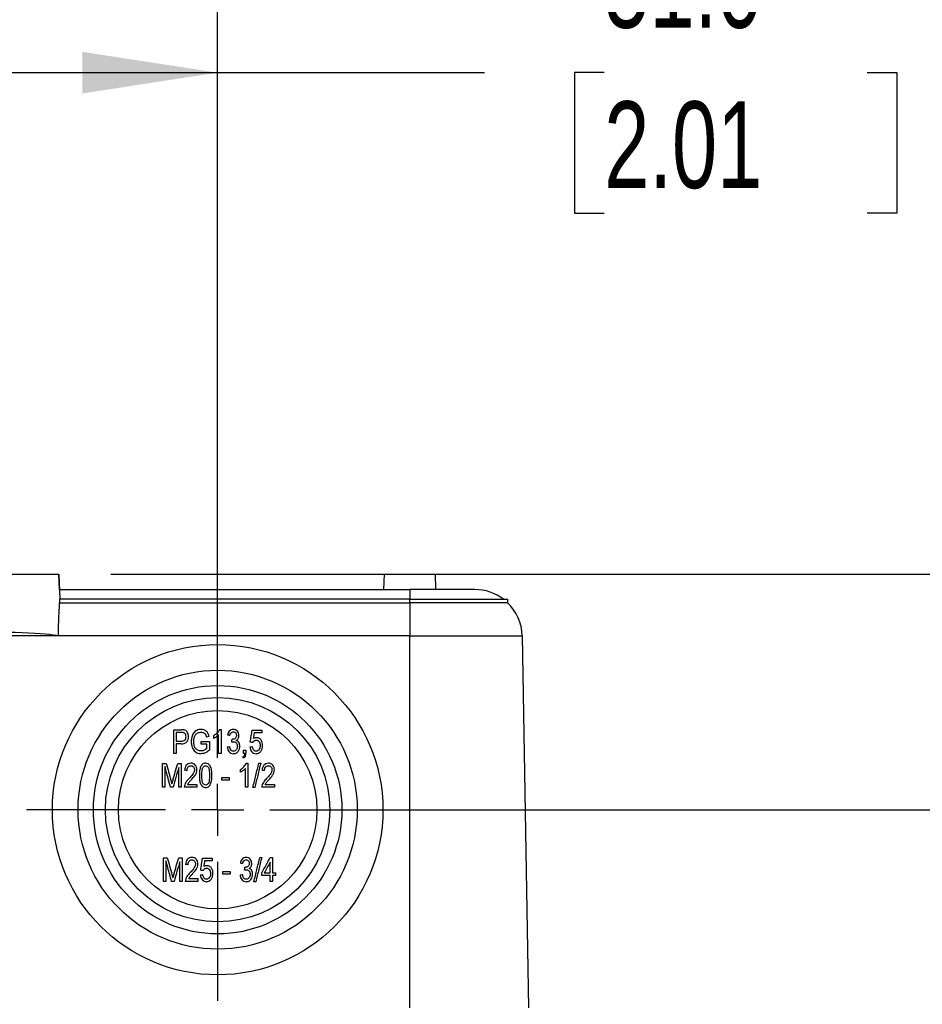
# Model space of a CAD drawing. Header units: millimetres. Extents: x 25 to 1092, y 25 to 838.
# Tile 10 of 46: x 220 to 308, y 651 to 747. Entities that reach past the tile are written whole.
import ezdxf

# ---------------------------------------------------------------- set-up
doc = ezdxf.new("R2010")
doc.units = ezdxf.units.MM
doc.header["$LTSCALE"] = 4
doc.linetypes.add('CENTERX2', pattern=[20.32, 12.7, -2.54, 2.54, -2.54])
doc.layers.add('CENTER', color=40, linetype='CENTERX2')
doc.layers.add('DIMENSIONS', color=140, linetype='Continuous', lineweight=25)
doc.styles.add('SLDTEXTSTYLE0', font='TXT', dxfattribs={"width": 0.7})
doc.dimstyles.new('SLDDIMSTYLE0', dxfattribs={"dimtxt": 8.632031, "dimasz": 13.208, "dimexe": 0, "dimexo": 0.0625, "dimgap": 2.158008, "dimtad": 0, "dimtih": 1, "dimtoh": 1, "dimrnd": 1e-09, "dimzin": 4, "dimdsep": 46, "dimtxsty": 'SLDTEXTSTYLE0', "dimsah": 1, "dimcen": 0.09, "dimadec": 0, "dimazin": 1, "dimtfac": 1, "dimtofl": 0, "dimtmove": 0, "dimatfit": 3, "dimfxl": 0, "dimfrac": 2, "dimtolj": 1, "dimtzin": 12, "dimarcsym": 0})
doc.dimstyles.new('SLDDIMSTYLE2', dxfattribs={"dimtxt": 8.632031, "dimasz": 13.208, "dimexe": 0, "dimexo": 0.0625, "dimgap": 2.158008, "dimtad": 0, "dimtih": 1, "dimtoh": 1, "dimrnd": 1e-09, "dimzin": 4, "dimdsep": 46, "dimtxsty": 'SLDTEXTSTYLE0', "dimsah": 1, "dimcen": 0.09, "dimadec": 0, "dimazin": 1, "dimtfac": 1, "dimtmove": 0, "dimatfit": 0, "dimfxl": 0, "dimfrac": 2, "dimtolj": 1, "dimtzin": 12, "dimarcsym": 0})

# ---------------------------------------------------------------- blocks, each defined once
blk = doc.blocks.new('_D_11')
at = {"layer": 'DIMENSIONS'}
for p, q in [((188.509, 674.813), (188.509, 754.412)), ((239.509, 674.813), (239.509, 754.412)), ((188.509, 741.712), (239.509, 741.712)), ((239.509, 741.712), (265.541, 741.712)), ((277.239, 741.712), (274.34, 741.712)), ((274.34, 741.712), (274.34, 727.993)), ((302.89, 741.712), (305.789, 741.712)), ((305.789, 741.712), (305.789, 727.993)), ((274.34, 727.993), (277.239, 727.993)), ((305.789, 727.993), (302.89, 727.993))]:
    blk.add_line(p, q, dxfattribs=at)
for points in [[(188.509, 741.712), (201.717, 739.68), (201.717, 743.744)], [(239.509, 741.712), (226.301, 743.744), (226.301, 739.68)]]:
    blk.add_solid(points, dxfattribs=at)
at = {"layer": 'DIMENSIONS', "char_height": 8.4667, "attachment_point": 1, "style": 'SLDTEXTSTYLE0'}
for s, insert in [('51.0', (277.239, 754.558)), ('2.01', (277.239, 738.907))]:
    blk.add_mtext(s, dxfattribs=dict(at, insert=insert))
blk = doc.blocks.new('_D_12')
at = {"layer": 'DIMENSIONS'}
for p, q in [((335.012, 692.733), (335.012, 718.133)), ((229.089, 692.733), (347.712, 692.733)), ((244.589, 669.733), (347.712, 669.733)), ((335.012, 630.793), (335.012, 669.733)), ((360.412, 630.793), (335.012, 630.793)), ((375.978, 630.793), (373.079, 630.793)), ((373.079, 630.793), (373.079, 617.074)), ((401.629, 630.793), (404.527, 630.793)), ((404.527, 630.793), (404.527, 617.074)), ((373.079, 617.074), (375.978, 617.074)), ((404.527, 617.074), (401.629, 617.074))]:
    blk.add_line(p, q, dxfattribs=at)
for points in [[(335.012, 692.733), (337.044, 705.941), (332.98, 705.941)], [(335.012, 669.733), (332.98, 656.525), (337.044, 656.525)]]:
    blk.add_solid(points, dxfattribs=at)
at = {"layer": 'DIMENSIONS', "char_height": 8.4667, "attachment_point": 1, "style": 'SLDTEXTSTYLE0'}
for s, insert in [('23.0', (375.978, 643.639)), ('0.91', (375.978, 627.988))]:
    blk.add_mtext(s, dxfattribs=dict(at, insert=insert))
blk = doc.blocks.new('SW_CENTERMARKSYMBOL_8')
at = {"layer": 'CENTER', "color": 0}
for p, q in [((0, 5.08), (0, 18.668)), ((0, 0), (0, 2.54)), ((-5.08, 0), (-18.668, 0)), ((0, 0), (-2.54, 0)), ((0, 0), (0, -2.54)), ((0, 0), (2.54, 0)), ((5.08, 0), (18.668, 0)), ((0, -5.08), (0, -18.668))]:
    blk.add_line(p, q, dxfattribs=at)

msp = doc.modelspace()

# ---------------------------------------------------------------- linework, layer by layer
for p, q in [((204.009, 692.733), (224.009, 692.733)), ((224.009, 692.733), (224.094, 690.283)), ((224.009, 692.733), (224.015, 692.733)), ((224.068, 691.233), (224.015, 692.733)), ((255.759, 692.733), (255.706, 691.233)), ((255.759, 692.733), (260.759, 692.733)), ((260.811, 691.233), (260.759, 692.733)), ((224.061, 691.233), (258.259, 691.233)), ((258.259, 691.233), (258.259, 690.283)), ((264.615, 691.233), (258.259, 691.233)), ((224.077, 690.283), (224.088, 689.952)), ((258.259, 690.283), (224.077, 690.283)), ((224.088, 689.952), (258.259, 689.952)), ((258.259, 689.952), (258.259, 690.283)), ((258.259, 690.283), (267.804, 690.283)), ((258.259, 689.952), (258.259, 686.703)), ((267.804, 689.952), (258.259, 689.952)), ((267.804, 690.283), (267.804, 689.952)), ((223.996, 686.702), (219.348, 686.702)), ((223.996, 686.703), (223.996, 686.702)), ((258.259, 686.703), (223.996, 686.703)), ((258.259, 650.396), (258.259, 686.703)), ((258.259, 686.703), (269.224, 686.703)), ((269.224, 686.703), (269.858, 650.396)), ((235.957, 677.274), (235.459, 677.274)), ((235.459, 676.434), (235.962, 676.434)), ((235.947, 676.164), (235.459, 676.164)), ((238.461, 675.709), (238.461, 676.133)), ((242.033, 675.233), (242.033, 675.563)), ((242.273, 675.563), (242.273, 675.24)), ((234.119, 674.244), (234.495, 674.244)), ((235.61, 674.244), (235.95, 674.244)), ((234.944, 672.608), (235.034, 672.265)), ((234.219, 665.044), (234.595, 665.044)), ((235.71, 665.044), (236.05, 665.044)), ((235.044, 663.408), (235.134, 663.065))]:
    msp.add_line(p, q)
for radius in [16.128, 13.618, 12.127, 10.955, 9.686]:
    msp.add_circle((239.509, 669.733), radius)
for start, end in [(52.55395, 90), (1, 46.22945)]:
    msp.add_arc((264.615, 686.623), 4.61, start, end)
msp.add_ellipse((214.009, 686.587), major_axis=(10.225, 0), ratio=0.052408, start_param=0.216286, end_param=2.925306)
for points, knots in [([(223.996, 686.703), (223.986, 687.009), (223.983, 687.309), (223.989, 687.899), (223.997, 688.191), (224.021, 688.747), (224.036, 689.01), (224.065, 689.506), (224.079, 689.74), (224.088, 689.952)], [0, 0, 0, 0, 0.25, 0.25, 0.5, 0.5, 0.75, 0.75, 1, 1, 1, 1]), ([(235.219, 675.233), (235.219, 675.49), (235.219, 676.005), (235.219, 676.775), (235.219, 677.288), (235.219, 677.544)], [0, 0, 0, 0, 0.333341, 0.666659, 1, 1, 1, 1]), ([(235.219, 677.544), (235.338, 677.544), (235.575, 677.544), (235.812, 677.544), (235.931, 677.544)], [0, 0, 0, 0, 0.5, 1, 1, 1, 1]), ([(235.459, 677.274), (235.459, 677.134), (235.459, 676.854), (235.459, 676.574), (235.459, 676.434)], [0, 0, 0, 0, 0.499998, 1, 1, 1, 1]), ([(236.42, 676.862), (236.418, 676.922), (236.412, 676.981), (236.374, 677.095), (236.342, 677.149), (236.278, 677.212), (236.252, 677.23), (236.197, 677.253), (236.167, 677.26), (236.078, 677.274), (236.017, 677.274), (235.957, 677.274)], [0, 0, 0, 0, 0.25, 0.25, 0.5, 0.5, 0.625, 0.625, 0.75, 0.75, 1, 1, 1, 1]), ([(236.66, 676.875), (236.659, 676.939), (236.654, 677.002), (236.629, 677.127), (236.609, 677.189), (236.55, 677.302), (236.511, 677.356), (236.419, 677.443), (236.362, 677.476), (236.301, 677.5)], [0, 0, 0, 0, 0.25, 0.25, 0.5, 0.5, 0.75, 0.75, 1, 1, 1, 1]), ([(237.891, 677.574), (237.818, 677.574), (237.746, 677.567), (237.604, 677.538), (237.534, 677.515), (237.405, 677.451), (237.344, 677.41), (237.238, 677.312), (237.191, 677.256), (237.07, 677.077), (237.014, 676.942), (236.945, 676.664), (236.931, 676.522), (236.93, 676.378)], [0, 0, 0, 0, 0.125, 0.125, 0.25, 0.25, 0.375, 0.375, 0.5, 0.5, 0.75, 0.75, 1, 1, 1, 1]), ([(237.17, 676.388), (237.171, 676.496), (237.178, 676.603), (237.225, 676.813), (237.263, 676.916), (237.348, 677.055), (237.382, 677.098), (237.459, 677.174), (237.504, 677.207), (237.6, 677.257), (237.652, 677.276), (237.759, 677.299), (237.813, 677.304), (237.868, 677.304)], [0, 0, 0, 0, 0.25, 0.25, 0.5, 0.5, 0.625, 0.625, 0.75, 0.75, 0.875, 0.875, 1, 1, 1, 1]), ([(237.868, 677.304), (237.936, 677.302), (238.003, 677.296), (238.132, 677.254), (238.193, 677.222), (238.297, 677.134), (238.337, 677.078), (238.395, 676.955), (238.414, 676.89), (238.431, 676.824)], [0, 0, 0, 0, 0.25, 0.25, 0.5, 0.5, 0.75, 0.75, 1, 1, 1, 1]), ([(238.671, 676.884), (238.651, 676.977), (238.626, 677.069), (238.547, 677.242), (238.491, 677.322), (238.349, 677.451), (238.265, 677.501), (238.083, 677.562), (237.987, 677.572), (237.891, 677.574)], [0, 0, 0, 0, 0.25, 0.25, 0.5, 0.5, 0.75, 0.75, 1, 1, 1, 1]), ([(239.686, 677.574), (239.63, 677.446), (239.548, 677.332), (239.403, 677.181), (239.351, 677.134), (239.241, 677.048), (239.181, 677.01), (239.121, 676.974)], [0, 0, 0, 0, 0.5, 0.5, 0.75, 0.75, 1, 1, 1, 1]), ([(239.121, 676.704), (239.213, 676.747), (239.298, 676.801), (239.46, 676.921), (239.536, 676.988), (239.602, 677.064)], [0, 0, 0, 0, 0.5, 0.5, 1, 1, 1, 1]), ([(239.842, 677.574), (239.842, 677.315), (239.842, 676.795), (239.842, 676.015), (239.842, 675.493), (239.842, 675.233)], [0, 0, 0, 0, 0.333341, 0.666659, 1, 1, 1, 1]), ([(241.038, 677.574), (240.964, 677.572), (240.891, 677.562), (240.754, 677.503), (240.693, 677.459), (240.593, 677.35), (240.555, 677.285), (240.502, 677.148), (240.485, 677.077), (240.472, 677.004)], [0, 0, 0, 0, 0.25, 0.25, 0.5, 0.5, 0.75, 0.75, 1, 1, 1, 1]), ([(240.712, 676.974), (240.725, 677.063), (240.75, 677.153), (240.835, 677.258), (240.871, 677.287), (240.954, 677.325), (240.999, 677.332), (241.045, 677.334)], [0, 0, 0, 0, 0.5, 0.5, 0.75, 0.75, 1, 1, 1, 1]), ([(241.343, 676.986), (241.341, 676.936), (241.336, 676.886), (241.301, 676.791), (241.272, 676.748), (241.2, 676.679), (241.156, 676.651), (241.061, 676.618), (241.01, 676.611), (240.959, 676.611)], [0, 0, 0, 0, 0.25, 0.25, 0.5, 0.5, 0.75, 0.75, 1, 1, 1, 1]), ([(241.583, 676.973), (241.582, 677.048), (241.573, 677.122), (241.525, 677.265), (241.487, 677.332), (241.387, 677.446), (241.327, 677.494), (241.189, 677.56), (241.114, 677.572), (241.038, 677.574)], [0, 0, 0, 0, 0.25, 0.25, 0.5, 0.5, 0.75, 0.75, 1, 1, 1, 1]), ([(241.045, 677.334), (241.087, 677.332), (241.131, 677.325), (241.207, 677.287), (241.241, 677.259), (241.294, 677.193), (241.314, 677.154), (241.337, 677.072), (241.341, 677.029), (241.343, 676.986)], [0, 0, 0, 0, 0.25, 0.25, 0.5, 0.5, 0.75, 0.75, 1, 1, 1, 1]), ([(241.323, 676.501), (241.363, 676.526), (241.401, 676.554), (241.468, 676.62), (241.496, 676.659), (241.54, 676.741), (241.557, 676.786), (241.577, 676.878), (241.582, 676.925), (241.583, 676.973)], [0, 0, 0, 0, 0.25, 0.25, 0.5, 0.5, 0.75, 0.75, 1, 1, 1, 1]), ([(242.694, 676.33), (242.724, 676.528), (242.784, 676.923), (242.844, 677.317), (242.874, 677.514)], [0, 0, 0, 0, 0.5, 1, 1, 1, 1]), ([(242.874, 677.514), (243.029, 677.514), (243.339, 677.514), (243.649, 677.514), (243.804, 677.514)], [0, 0, 0, 0, 0.5, 1, 1, 1, 1]), ([(243.075, 677.244), (243.061, 677.149), (243.032, 676.959), (243.003, 676.769), (242.988, 676.673)], [0, 0, 0, 0, 0.5, 1, 1, 1, 1]), ([(243.804, 677.244), (243.683, 677.244), (243.44, 677.244), (243.197, 677.244), (243.075, 677.244)], [0, 0, 0, 0, 0.5, 1, 1, 1, 1]), ([(235.459, 676.164), (235.459, 676.008), (235.459, 675.698), (235.459, 675.388), (235.459, 675.233)], [0, 0, 0, 0, 0.5, 1, 1, 1, 1]), ([(235.947, 676.164), (236.043, 676.166), (236.138, 676.171), (236.322, 676.222), (236.413, 676.268), (236.546, 676.409), (236.592, 676.497), (236.648, 676.681), (236.658, 676.778), (236.66, 676.875)], [0, 0, 0, 0, 0.25, 0.25, 0.5, 0.5, 0.75, 0.75, 1, 1, 1, 1]), ([(235.962, 676.434), (236.022, 676.435), (236.082, 676.439), (236.2, 676.467), (236.257, 676.493), (236.346, 676.573), (236.377, 676.627), (236.414, 676.743), (236.418, 676.802), (236.42, 676.862)], [0, 0, 0, 0, 0.25, 0.25, 0.5, 0.5, 0.75, 0.75, 1, 1, 1, 1]), ([(236.93, 676.378), (236.931, 676.235), (236.943, 676.094), (237.016, 675.821), (237.076, 675.686), (237.246, 675.455), (237.357, 675.359), (237.617, 675.232), (237.761, 675.206), (237.907, 675.203)], [0, 0, 0, 0, 0.25, 0.25, 0.5, 0.5, 0.75, 0.75, 1, 1, 1, 1]), ([(237.892, 675.473), (237.837, 675.475), (237.782, 675.478), (237.676, 675.5), (237.623, 675.518), (237.475, 675.592), (237.39, 675.667), (237.264, 675.847), (237.225, 675.952), (237.179, 676.167), (237.172, 676.278), (237.17, 676.388)], [0, 0, 0, 0, 0.125, 0.125, 0.25, 0.25, 0.5, 0.5, 0.75, 0.75, 1, 1, 1, 1]), ([(238.461, 676.133), (238.366, 676.133), (238.176, 676.133), (237.986, 676.133), (237.891, 676.133)], [0, 0, 0, 0, 0.5, 1, 1, 1, 1]), ([(240.893, 676.342), (240.906, 676.346), (240.92, 676.35), (240.934, 676.354), (240.947, 676.358), (240.961, 676.361), (240.975, 676.364), (241.002, 676.37), (241.03, 676.373), (241.058, 676.374)], [0, 0, 0, 0, 0.0000428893, 0.0000428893, 0.0000428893, 0.0000858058, 0.0000858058, 0.0000858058, 0.0001695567, 0.0001695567, 0.0001695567, 0.0001695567]), ([(241.058, 676.374), (241.085, 676.373), (241.113, 676.371), (241.165, 676.359), (241.191, 676.349), (241.264, 676.313), (241.306, 676.276), (241.373, 676.19), (241.397, 676.141), (241.426, 676.035), (241.431, 675.981), (241.433, 675.927)], [0, 0, 0, 0, 0.125, 0.125, 0.25, 0.25, 0.5, 0.5, 0.75, 0.75, 1, 1, 1, 1]), ([(241.673, 675.929), (241.672, 675.99), (241.667, 676.049), (241.642, 676.166), (241.623, 676.223), (241.567, 676.331), (241.53, 676.381), (241.438, 676.457), (241.381, 676.483), (241.323, 676.501)], [0, 0, 0, 0, 0.25, 0.25, 0.5, 0.5, 0.75, 0.75, 1, 1, 1, 1]), ([(242.934, 676.296), (242.95, 676.327), (242.967, 676.358), (243.011, 676.412), (243.037, 676.437), (243.094, 676.479), (243.126, 676.496), (243.193, 676.517), (243.228, 676.522), (243.264, 676.524)], [0, 0, 0, 0, 0.25, 0.25, 0.5, 0.5, 0.75, 0.75, 1, 1, 1, 1]), ([(243.331, 676.764), (243.271, 676.762), (243.211, 676.756), (243.096, 676.726), (243.041, 676.701), (242.988, 676.673)], [0, 0, 0, 0, 0.5, 0.5, 1, 1, 1, 1]), ([(243.654, 676.007), (243.653, 675.943), (243.649, 675.88), (243.624, 675.756), (243.601, 675.695), (243.536, 675.585), (243.492, 675.536), (243.413, 675.482), (243.384, 675.467), (243.322, 675.448), (243.29, 675.444), (243.258, 675.443)], [0, 0, 0, 0, 0.25, 0.25, 0.5, 0.5, 0.75, 0.75, 0.875, 0.875, 1, 1, 1, 1]), ([(243.26, 675.203), (243.308, 675.204), (243.356, 675.208), (243.449, 675.23), (243.495, 675.248), (243.621, 675.319), (243.689, 675.391), (243.795, 675.551), (243.834, 675.641), (243.882, 675.826), (243.892, 675.923), (243.894, 676.02)], [0, 0, 0, 0, 0.125, 0.125, 0.25, 0.25, 0.5, 0.5, 0.75, 0.75, 1, 1, 1, 1]), ([(243.264, 676.524), (243.294, 676.523), (243.324, 676.52), (243.383, 676.506), (243.412, 676.494), (243.49, 676.449), (243.535, 676.405), (243.601, 676.303), (243.623, 676.246), (243.648, 676.127), (243.653, 676.067), (243.654, 676.007)], [0, 0, 0, 0, 0.125, 0.125, 0.25, 0.25, 0.5, 0.5, 0.75, 0.75, 1, 1, 1, 1]), ([(243.894, 676.02), (243.893, 676.106), (243.887, 676.192), (243.846, 676.358), (243.813, 676.441), (243.716, 676.584), (243.653, 676.647), (243.542, 676.716), (243.502, 676.735), (243.418, 676.757), (243.375, 676.762), (243.331, 676.764)], [0, 0, 0, 0, 0.25, 0.25, 0.5, 0.5, 0.75, 0.75, 0.875, 0.875, 1, 1, 1, 1]), ([(238.701, 675.557), (238.646, 675.507), (238.59, 675.458), (238.469, 675.372), (238.404, 675.334), (238.271, 675.271), (238.202, 675.245), (238.056, 675.212), (237.981, 675.205), (237.907, 675.203)], [0, 0, 0, 0, 0.25, 0.25, 0.5, 0.5, 0.75, 0.75, 1, 1, 1, 1]), ([(240.442, 675.863), (240.45, 675.781), (240.463, 675.701), (240.517, 675.546), (240.557, 675.472), (240.663, 675.345), (240.726, 675.292), (240.876, 675.219), (240.958, 675.205), (241.041, 675.203)], [0, 0, 0, 0, 0.25, 0.25, 0.5, 0.5, 0.75, 0.75, 1, 1, 1, 1]), ([(241.045, 675.443), (241.018, 675.444), (240.992, 675.446), (240.94, 675.459), (240.915, 675.469), (240.847, 675.509), (240.81, 675.549), (240.725, 675.684), (240.7, 675.789), (240.682, 675.893)], [0, 0, 0, 0, 0.125, 0.125, 0.25, 0.25, 0.5, 0.5, 1, 1, 1, 1]), ([(241.041, 675.203), (241.086, 675.204), (241.131, 675.208), (241.218, 675.227), (241.261, 675.242), (241.381, 675.303), (241.451, 675.362), (241.565, 675.499), (241.609, 675.579), (241.661, 675.749), (241.671, 675.84), (241.673, 675.929)], [0, 0, 0, 0, 0.125, 0.125, 0.25, 0.25, 0.5, 0.5, 0.75, 0.75, 1, 1, 1, 1]), ([(241.433, 675.927), (241.432, 675.869), (241.427, 675.812), (241.396, 675.703), (241.372, 675.649), (241.304, 675.557), (241.261, 675.516), (241.161, 675.458), (241.103, 675.444), (241.045, 675.443)], [0, 0, 0, 0, 0.25, 0.25, 0.5, 0.5, 0.75, 0.75, 1, 1, 1, 1]), ([(242.153, 675.233), (242.15, 675.165), (242.145, 675.096), (242.101, 675.005), (242.08, 674.978), (242.029, 674.933), (241.999, 674.916), (241.968, 674.902)], [0, 0, 0, 0, 0.5, 0.5, 0.75, 0.75, 1, 1, 1, 1]), ([(242.033, 674.783), (242.074, 674.804), (242.113, 674.828), (242.178, 674.892), (242.205, 674.93), (242.264, 675.055), (242.272, 675.148), (242.273, 675.24)], [0, 0, 0, 0, 0.25, 0.25, 0.5, 0.5, 1, 1, 1, 1]), ([(242.664, 675.863), (242.671, 675.781), (242.684, 675.701), (242.735, 675.545), (242.774, 675.471), (242.88, 675.344), (242.945, 675.29), (243.095, 675.219), (243.177, 675.205), (243.26, 675.203)], [0, 0, 0, 0, 0.25, 0.25, 0.5, 0.5, 0.75, 0.75, 1, 1, 1, 1]), ([(243.258, 675.443), (243.205, 675.445), (243.152, 675.458), (243.064, 675.515), (243.026, 675.552), (242.94, 675.685), (242.918, 675.789), (242.904, 675.893)], [0, 0, 0, 0, 0.25, 0.25, 0.5, 0.5, 1, 1, 1, 1]), ([(234.119, 671.933), (234.119, 672.19), (234.119, 672.704), (234.119, 673.475), (234.119, 673.988), (234.119, 674.244)], [0, 0, 0, 0, 0.3333412, 0.6666588, 1, 1, 1, 1]), ([(234.495, 674.244), (234.57, 673.972), (234.719, 673.427), (234.869, 672.881), (234.944, 672.608)], [0, 0, 0, 0, 0.5, 1, 1, 1, 1]), ([(235.139, 672.636), (235.218, 672.904), (235.375, 673.44), (235.532, 673.976), (235.61, 674.244)], [0, 0, 0, 0, 0.5, 1, 1, 1, 1]), ([(235.95, 674.244), (235.95, 673.988), (235.95, 673.475), (235.95, 672.704), (235.95, 672.19), (235.95, 671.933)], [0, 0, 0, 0, 0.333341, 0.666659, 1, 1, 1, 1]), ([(236.896, 674.274), (236.809, 674.272), (236.725, 674.261), (236.564, 674.192), (236.494, 674.137), (236.387, 674.002), (236.35, 673.921), (236.301, 673.757), (236.288, 673.67), (236.28, 673.584)], [0, 0, 0, 0, 0.25, 0.25, 0.5, 0.5, 0.75, 0.75, 1, 1, 1, 1]), ([(237.481, 673.627), (237.479, 673.709), (237.47, 673.789), (237.418, 673.943), (237.379, 674.017), (237.279, 674.146), (237.212, 674.198), (237.062, 674.262), (236.978, 674.272), (236.896, 674.274)], [0, 0, 0, 0, 0.25, 0.25, 0.5, 0.5, 0.75, 0.75, 1, 1, 1, 1]), ([(238.338, 674.274), (238.276, 674.272), (238.214, 674.265), (238.097, 674.22), (238.044, 674.186), (237.909, 674.055), (237.853, 673.94), (237.775, 673.705), (237.754, 673.582), (237.727, 673.336), (237.722, 673.212), (237.721, 673.088)], [0, 0, 0, 0, 0.125, 0.125, 0.25, 0.25, 0.5, 0.5, 0.75, 0.75, 1, 1, 1, 1]), ([(238.763, 674.031), (238.715, 674.101), (238.659, 674.166), (238.511, 674.254), (238.425, 674.272), (238.338, 674.274)], [0, 0, 0, 0, 0.5, 0.5, 1, 1, 1, 1]), ([(241.744, 673.674), (241.804, 673.71), (241.863, 673.748), (241.973, 673.834), (242.025, 673.881), (242.17, 674.032), (242.252, 674.146), (242.309, 674.274)], [0, 0, 0, 0, 0.25, 0.25, 0.5, 0.5, 1, 1, 1, 1]), ([(242.464, 674.274), (242.464, 674.014), (242.464, 673.495), (242.464, 672.714), (242.464, 672.193), (242.464, 671.933)], [0, 0, 0, 0, 0.333338, 0.666655, 1, 1, 1, 1]), ([(242.948, 671.903), (242.996, 672.101), (243.093, 672.496), (243.237, 673.089), (243.382, 673.682), (243.478, 674.077), (243.526, 674.274)], [0, 0, 0, 0, 0.250014, 0.500004, 0.749992, 1, 1, 1, 1]), ([(243.71, 674.274), (243.662, 674.077), (243.566, 673.682), (243.422, 673.089), (243.277, 672.496), (243.181, 672.101), (243.133, 671.903)], [0, 0, 0, 0, 0.250008, 0.499996, 0.749986, 1, 1, 1, 1]), ([(244.461, 674.274), (244.374, 674.272), (244.289, 674.261), (244.129, 674.192), (244.059, 674.137), (243.952, 674.002), (243.915, 673.922), (243.866, 673.757), (243.853, 673.67), (243.845, 673.584)], [0, 0, 0, 0, 0.25, 0.25, 0.5, 0.5, 0.75, 0.75, 1, 1, 1, 1]), ([(245.046, 673.627), (245.044, 673.708), (245.035, 673.789), (244.983, 673.943), (244.944, 674.017), (244.843, 674.146), (244.777, 674.198), (244.626, 674.262), (244.543, 674.272), (244.461, 674.274)], [0, 0, 0, 0, 0.25, 0.25, 0.5, 0.5, 0.75, 0.75, 1, 1, 1, 1]), ([(234.909, 671.933), (234.848, 672.157), (234.726, 672.606), (234.542, 673.278), (234.42, 673.726), (234.359, 673.95)], [0, 0, 0, 0, 0.33334, 0.66666, 1, 1, 1, 1]), ([(234.359, 673.95), (234.359, 673.614), (234.359, 672.942), (234.359, 672.269), (234.359, 671.933)], [0, 0, 0, 0, 0.5, 1, 1, 1, 1]), ([(235.71, 673.841), (235.617, 673.523), (235.433, 672.887), (235.248, 672.251), (235.155, 671.933)], [0, 0, 0, 0, 0.5, 1, 1, 1, 1]), ([(235.71, 671.933), (235.71, 672.251), (235.71, 672.887), (235.71, 673.523), (235.71, 673.841)], [0, 0, 0, 0, 0.5, 1, 1, 1, 1]), ([(236.52, 673.554), (236.521, 673.611), (236.525, 673.667), (236.549, 673.777), (236.569, 673.831), (236.632, 673.926), (236.674, 673.966), (236.772, 674.022), (236.83, 674.033), (236.887, 674.034)], [0, 0, 0, 0, 0.25, 0.25, 0.5, 0.5, 0.75, 0.75, 1, 1, 1, 1]), ([(237.241, 673.631), (237.239, 673.589), (237.235, 673.547), (237.216, 673.466), (237.202, 673.426), (237.152, 673.309), (237.109, 673.237), (236.957, 673.036), (236.841, 672.912), (236.724, 672.791)], [0, 0, 0, 0, 0.125, 0.125, 0.25, 0.25, 0.5, 0.5, 1, 1, 1, 1]), ([(236.887, 674.034), (236.937, 674.033), (236.987, 674.024), (237.077, 673.981), (237.117, 673.949), (237.181, 673.872), (237.205, 673.828), (237.235, 673.732), (237.24, 673.682), (237.241, 673.631)], [0, 0, 0, 0, 0.25, 0.25, 0.5, 0.5, 0.75, 0.75, 1, 1, 1, 1]), ([(236.937, 672.652), (237.067, 672.793), (237.195, 672.935), (237.356, 673.172), (237.403, 673.255), (237.464, 673.435), (237.479, 673.531), (237.481, 673.627)], [0, 0, 0, 0, 0.5, 0.5, 0.75, 0.75, 1, 1, 1, 1]), ([(237.721, 673.088), (237.722, 672.964), (237.726, 672.84), (237.751, 672.595), (237.77, 672.471), (237.847, 672.236), (237.908, 672.125), (238.044, 671.996), (238.096, 671.961), (238.211, 671.914), (238.273, 671.905), (238.335, 671.903)], [0, 0, 0, 0, 0.25, 0.25, 0.5, 0.5, 0.75, 0.75, 0.875, 0.875, 1, 1, 1, 1]), ([(237.961, 673.089), (237.963, 673.273), (237.966, 673.459), (238.019, 673.73), (238.048, 673.82), (238.127, 673.934), (238.158, 673.969), (238.236, 674.02), (238.282, 674.033), (238.328, 674.034)], [0, 0, 0, 0, 0.5, 0.5, 0.75, 0.75, 0.875, 0.875, 1, 1, 1, 1]), ([(238.342, 672.143), (238.295, 672.145), (238.248, 672.155), (238.168, 672.203), (238.134, 672.237), (238.051, 672.349), (238.021, 672.44), (237.966, 672.715), (237.963, 672.902), (237.961, 673.089)], [0, 0, 0, 0, 0.125, 0.125, 0.25, 0.25, 0.5, 0.5, 1, 1, 1, 1]), ([(238.328, 674.034), (238.375, 674.033), (238.423, 674.022), (238.503, 673.975), (238.538, 673.942), (238.622, 673.83), (238.652, 673.739), (238.707, 673.464), (238.71, 673.276), (238.712, 673.089)], [0, 0, 0, 0, 0.125, 0.125, 0.25, 0.25, 0.5, 0.5, 1, 1, 1, 1]), ([(238.335, 671.903), (238.397, 671.905), (238.459, 671.912), (238.576, 671.957), (238.629, 671.991), (238.763, 672.122), (238.819, 672.237), (238.897, 672.471), (238.919, 672.595), (238.947, 672.84), (238.951, 672.964), (238.952, 673.088)], [0, 0, 0, 0, 0.125, 0.125, 0.25, 0.25, 0.5, 0.5, 0.75, 0.75, 1, 1, 1, 1]), ([(238.712, 673.089), (238.71, 672.904), (238.707, 672.718), (238.653, 672.446), (238.624, 672.356), (238.544, 672.243), (238.513, 672.207), (238.435, 672.157), (238.389, 672.145), (238.342, 672.143)], [0, 0, 0, 0, 0.5, 0.5, 0.75, 0.75, 0.875, 0.875, 1, 1, 1, 1]), ([(238.952, 673.088), (238.951, 673.25), (238.943, 673.413), (238.893, 673.733), (238.846, 673.89), (238.763, 674.031)], [0, 0, 0, 0, 0.5, 0.5, 1, 1, 1, 1]), ([(242.224, 673.764), (242.158, 673.688), (242.082, 673.621), (241.92, 673.501), (241.835, 673.447), (241.744, 673.404)], [0, 0, 0, 0, 0.5, 0.5, 1, 1, 1, 1]), ([(242.224, 671.933), (242.224, 672.238), (242.224, 672.849), (242.224, 673.459), (242.224, 673.764)], [0, 0, 0, 0, 0.5, 1, 1, 1, 1]), ([(244.085, 673.554), (244.086, 673.611), (244.09, 673.667), (244.114, 673.778), (244.134, 673.832), (244.197, 673.927), (244.239, 673.966), (244.337, 674.022), (244.394, 674.033), (244.452, 674.034)], [0, 0, 0, 0, 0.25, 0.25, 0.5, 0.5, 0.75, 0.75, 1, 1, 1, 1]), ([(244.806, 673.631), (244.804, 673.589), (244.8, 673.547), (244.781, 673.465), (244.767, 673.425), (244.717, 673.309), (244.673, 673.237), (244.521, 673.035), (244.406, 672.912), (244.289, 672.791)], [0, 0, 0, 0, 0.125, 0.125, 0.25, 0.25, 0.5, 0.5, 1, 1, 1, 1]), ([(244.452, 674.034), (244.502, 674.033), (244.552, 674.024), (244.642, 673.982), (244.681, 673.949), (244.746, 673.873), (244.77, 673.828), (244.8, 673.732), (244.805, 673.682), (244.806, 673.631)], [0, 0, 0, 0, 0.25, 0.25, 0.5, 0.5, 0.75, 0.75, 1, 1, 1, 1]), ([(244.502, 672.652), (244.632, 672.792), (244.76, 672.935), (244.921, 673.171), (244.968, 673.255), (245.029, 673.435), (245.044, 673.531), (245.046, 673.627)], [0, 0, 0, 0, 0.5, 0.5, 0.75, 0.75, 1, 1, 1, 1]), ([(235.139, 672.636), (235.125, 672.588), (235.112, 672.54), (235.098, 672.492), (235.087, 672.454), (235.076, 672.417), (235.065, 672.379), (235.055, 672.341), (235.044, 672.303), (235.034, 672.265)], [0, 0, 0, 0, 0.0001500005, 0.0001500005, 0.0001500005, 0.0002675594, 0.0002675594, 0.0002675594, 0.0003851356, 0.0003851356, 0.0003851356, 0.0003851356]), ([(236.724, 672.791), (236.608, 672.67), (236.494, 672.545), (236.36, 672.332), (236.322, 672.257), (236.267, 672.101), (236.25, 672.017), (236.25, 671.933)], [0, 0, 0, 0, 0.5, 0.5, 0.75, 0.75, 1, 1, 1, 1]), ([(236.58, 672.203), (236.624, 672.288), (236.68, 672.367), (236.806, 672.512), (236.872, 672.582), (236.937, 672.652)], [0, 0, 0, 0, 0.5, 0.5, 1, 1, 1, 1]), ([(236.58, 672.203), (236.731, 672.203), (237.031, 672.203), (237.331, 672.203), (237.481, 672.203)], [0, 0, 0, 0, 0.499995, 1, 1, 1, 1]), ([(240.633, 672.623), (240.513, 672.623), (240.273, 672.623), (240.033, 672.623), (239.913, 672.623)], [0, 0, 0, 0, 0.5, 1, 1, 1, 1]), ([(244.289, 672.791), (244.173, 672.67), (244.06, 672.545), (243.925, 672.333), (243.887, 672.258), (243.832, 672.101), (243.815, 672.018), (243.815, 671.933)], [0, 0, 0, 0, 0.5, 0.5, 0.75, 0.75, 1, 1, 1, 1]), ([(244.145, 672.203), (244.167, 672.246), (244.19, 672.288), (244.245, 672.367), (244.276, 672.404), (244.371, 672.512), (244.437, 672.582), (244.502, 672.652)], [0, 0, 0, 0, 0.25, 0.25, 0.5, 0.5, 1, 1, 1, 1]), ([(244.145, 672.203), (244.296, 672.203), (244.596, 672.203), (244.896, 672.203), (245.046, 672.203)], [0, 0, 0, 0, 0.5, 1, 1, 1, 1]), ([(237.481, 671.933), (237.276, 671.933), (236.865, 671.933), (236.455, 671.933), (236.25, 671.933)], [0, 0, 0, 0, 0.5, 1, 1, 1, 1]), ([(245.046, 671.933), (244.841, 671.933), (244.431, 671.933), (244.02, 671.933), (243.815, 671.933)], [0, 0, 0, 0, 0.499998, 1, 1, 1, 1]), ([(234.219, 662.733), (234.219, 662.989), (234.219, 663.502), (234.219, 664.273), (234.219, 664.787), (234.219, 665.044)], [0, 0, 0, 0, 0.3333413, 0.6666587, 1, 1, 1, 1]), ([(235.009, 662.733), (234.948, 662.957), (234.826, 663.405), (234.643, 664.077), (234.52, 664.526), (234.459, 664.75)], [0, 0, 0, 0, 0.33334, 0.66666, 1, 1, 1, 1]), ([(234.459, 664.75), (234.459, 664.414), (234.459, 663.741), (234.459, 663.069), (234.459, 662.733)], [0, 0, 0, 0, 0.5, 1, 1, 1, 1]), ([(234.595, 665.044), (234.67, 664.771), (234.82, 664.226), (234.97, 663.68), (235.044, 663.408)], [0, 0, 0, 0, 0.5, 1, 1, 1, 1]), ([(235.81, 664.641), (235.717, 664.323), (235.532, 663.686), (235.347, 663.051), (235.255, 662.733)], [0, 0, 0, 0, 0.5, 1, 1, 1, 1]), ([(235.81, 662.733), (235.81, 663.051), (235.81, 663.686), (235.81, 664.323), (235.81, 664.641)], [0, 0, 0, 0, 0.5, 1, 1, 1, 1]), ([(236.05, 665.044), (236.05, 664.787), (236.05, 664.273), (236.05, 663.502), (236.05, 662.989), (236.05, 662.733)], [0, 0, 0, 0, 0.333341, 0.666659, 1, 1, 1, 1]), ([(236.996, 665.074), (236.909, 665.072), (236.824, 665.061), (236.664, 664.992), (236.594, 664.937), (236.487, 664.802), (236.45, 664.721), (236.401, 664.557), (236.388, 664.47), (236.38, 664.384)], [0, 0, 0, 0, 0.25, 0.25, 0.5, 0.5, 0.75, 0.75, 1, 1, 1, 1]), ([(236.62, 664.354), (236.621, 664.411), (236.625, 664.467), (236.649, 664.577), (236.669, 664.631), (236.731, 664.726), (236.773, 664.766), (236.872, 664.822), (236.929, 664.833), (236.987, 664.834)], [0, 0, 0, 0, 0.25, 0.25, 0.5, 0.5, 0.75, 0.75, 1, 1, 1, 1]), ([(237.341, 664.431), (237.339, 664.389), (237.335, 664.347), (237.316, 664.265), (237.302, 664.225), (237.252, 664.109), (237.209, 664.037), (237.057, 663.835), (236.941, 663.712), (236.824, 663.591)], [0, 0, 0, 0, 0.125, 0.125, 0.25, 0.25, 0.5, 0.5, 1, 1, 1, 1]), ([(236.987, 664.834), (237.037, 664.833), (237.087, 664.824), (237.177, 664.781), (237.217, 664.749), (237.281, 664.672), (237.305, 664.627), (237.335, 664.532), (237.34, 664.482), (237.341, 664.431)], [0, 0, 0, 0, 0.25, 0.25, 0.5, 0.5, 0.75, 0.75, 1, 1, 1, 1]), ([(237.581, 664.427), (237.579, 664.508), (237.57, 664.588), (237.518, 664.742), (237.48, 664.816), (237.379, 664.946), (237.312, 664.998), (237.162, 665.062), (237.078, 665.072), (236.996, 665.074)], [0, 0, 0, 0, 0.25, 0.25, 0.5, 0.5, 0.75, 0.75, 1, 1, 1, 1]), ([(237.037, 663.452), (237.167, 663.592), (237.295, 663.735), (237.456, 663.972), (237.503, 664.055), (237.564, 664.235), (237.579, 664.331), (237.581, 664.427)], [0, 0, 0, 0, 0.5, 0.5, 0.75, 0.75, 1, 1, 1, 1]), ([(238.031, 665.014), (238.186, 665.014), (238.497, 665.014), (238.807, 665.014), (238.962, 665.014)], [0, 0, 0, 0, 0.5, 1, 1, 1, 1]), ([(238.962, 664.744), (238.84, 664.744), (238.597, 664.744), (238.354, 664.744), (238.233, 664.744)], [0, 0, 0, 0, 0.5, 1, 1, 1, 1]), ([(242.289, 665.074), (242.215, 665.072), (242.143, 665.062), (242.006, 665.003), (241.945, 664.96), (241.845, 664.85), (241.807, 664.785), (241.753, 664.648), (241.736, 664.577), (241.724, 664.504)], [0, 0, 0, 0, 0.25, 0.25, 0.5, 0.5, 0.75, 0.75, 1, 1, 1, 1]), ([(241.964, 664.474), (241.977, 664.563), (242.001, 664.653), (242.087, 664.759), (242.123, 664.787), (242.206, 664.825), (242.251, 664.832), (242.296, 664.834)], [0, 0, 0, 0, 0.5, 0.5, 0.75, 0.75, 1, 1, 1, 1]), ([(242.594, 664.486), (242.593, 664.436), (242.588, 664.386), (242.552, 664.291), (242.524, 664.248), (242.451, 664.178), (242.407, 664.151), (242.312, 664.118), (242.261, 664.111), (242.21, 664.111)], [0, 0, 0, 0, 0.25, 0.25, 0.5, 0.5, 0.75, 0.75, 1, 1, 1, 1]), ([(242.834, 664.473), (242.833, 664.548), (242.824, 664.623), (242.776, 664.766), (242.738, 664.832), (242.638, 664.947), (242.578, 664.994), (242.441, 665.06), (242.366, 665.072), (242.289, 665.074)], [0, 0, 0, 0, 0.25, 0.25, 0.5, 0.5, 0.75, 0.75, 1, 1, 1, 1]), ([(242.296, 664.834), (242.339, 664.832), (242.382, 664.825), (242.458, 664.787), (242.492, 664.759), (242.545, 664.693), (242.566, 664.654), (242.589, 664.572), (242.592, 664.529), (242.594, 664.486)], [0, 0, 0, 0, 0.25, 0.25, 0.5, 0.5, 0.75, 0.75, 1, 1, 1, 1]), ([(242.574, 664.001), (242.615, 664.026), (242.652, 664.054), (242.719, 664.12), (242.747, 664.159), (242.792, 664.241), (242.808, 664.286), (242.829, 664.378), (242.833, 664.425), (242.834, 664.473)], [0, 0, 0, 0, 0.25, 0.25, 0.5, 0.5, 0.75, 0.75, 1, 1, 1, 1]), ([(243.048, 662.703), (243.096, 662.9), (243.192, 663.295), (243.337, 663.888), (243.481, 664.481), (243.578, 664.877), (243.626, 665.074)], [0, 0, 0, 0, 0.250011, 0.5, 0.749989, 1, 1, 1, 1]), ([(243.81, 665.074), (243.762, 664.877), (243.666, 664.481), (243.521, 663.888), (243.377, 663.295), (243.281, 662.9), (243.233, 662.703)], [0, 0, 0, 0, 0.250011, 0.5, 0.749989, 1, 1, 1, 1]), ([(243.825, 663.573), (243.962, 663.824), (244.237, 664.324), (244.512, 664.824), (244.649, 665.074)], [0, 0, 0, 0, 0.5, 1, 1, 1, 1]), ([(244.636, 664.618), (244.54, 664.444), (244.349, 664.096), (244.158, 663.747), (244.062, 663.573)], [0, 0, 0, 0, 0.5, 1, 1, 1, 1]), ([(244.636, 663.573), (244.636, 663.747), (244.636, 664.095), (244.636, 664.444), (244.636, 664.618)], [0, 0, 0, 0, 0.5, 1, 1, 1, 1]), ([(244.876, 665.074), (244.876, 664.824), (244.876, 664.323), (244.876, 663.823), (244.876, 663.573)], [0, 0, 0, 0, 0.5, 1, 1, 1, 1]), ([(236.824, 663.591), (236.707, 663.47), (236.594, 663.345), (236.46, 663.132), (236.422, 663.057), (236.367, 662.901), (236.35, 662.818), (236.35, 662.733)], [0, 0, 0, 0, 0.5, 0.5, 0.75, 0.75, 1, 1, 1, 1]), ([(238.091, 663.796), (238.108, 663.827), (238.125, 663.858), (238.169, 663.912), (238.195, 663.937), (238.252, 663.979), (238.283, 663.996), (238.35, 664.017), (238.386, 664.022), (238.421, 664.024)], [0, 0, 0, 0, 0.25, 0.25, 0.5, 0.5, 0.75, 0.75, 1, 1, 1, 1]), ([(238.488, 664.264), (238.428, 664.262), (238.369, 664.256), (238.253, 664.226), (238.199, 664.201), (238.146, 664.173)], [0, 0, 0, 0, 0.5, 0.5, 1, 1, 1, 1]), ([(238.812, 663.507), (238.811, 663.443), (238.806, 663.38), (238.781, 663.256), (238.759, 663.195), (238.694, 663.085), (238.65, 663.036), (238.571, 662.982), (238.541, 662.967), (238.48, 662.948), (238.448, 662.944), (238.415, 662.943)], [0, 0, 0, 0, 0.25, 0.25, 0.5, 0.5, 0.75, 0.75, 0.875, 0.875, 1, 1, 1, 1]), ([(238.417, 662.703), (238.466, 662.704), (238.514, 662.708), (238.607, 662.73), (238.653, 662.748), (238.778, 662.819), (238.846, 662.892), (238.952, 663.051), (238.992, 663.141), (239.04, 663.327), (239.05, 663.423), (239.052, 663.52)], [0, 0, 0, 0, 0.125, 0.125, 0.25, 0.25, 0.5, 0.5, 0.75, 0.75, 1, 1, 1, 1]), ([(238.421, 664.024), (238.452, 664.023), (238.482, 664.02), (238.541, 664.006), (238.57, 663.994), (238.648, 663.949), (238.692, 663.905), (238.759, 663.803), (238.78, 663.746), (238.806, 663.627), (238.811, 663.567), (238.812, 663.507)], [0, 0, 0, 0, 0.125, 0.125, 0.25, 0.25, 0.5, 0.5, 0.75, 0.75, 1, 1, 1, 1]), ([(239.052, 663.52), (239.05, 663.606), (239.045, 663.692), (239.004, 663.858), (238.97, 663.941), (238.873, 664.084), (238.811, 664.147), (238.7, 664.216), (238.66, 664.235), (238.576, 664.257), (238.532, 664.262), (238.488, 664.264)], [0, 0, 0, 0, 0.25, 0.25, 0.5, 0.5, 0.75, 0.75, 0.875, 0.875, 1, 1, 1, 1]), ([(240.013, 663.694), (240.133, 663.694), (240.373, 663.694), (240.613, 663.694), (240.733, 663.694)], [0, 0, 0, 0, 0.5, 1, 1, 1, 1]), ([(242.144, 663.842), (242.158, 663.846), (242.171, 663.85), (242.185, 663.854), (242.199, 663.858), (242.213, 663.861), (242.227, 663.864), (242.254, 663.87), (242.282, 663.873), (242.31, 663.874)], [0, 0, 0, 0, 0.0000428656, 0.0000428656, 0.0000428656, 0.0000857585, 0.0000857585, 0.0000857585, 0.0001694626, 0.0001694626, 0.0001694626, 0.0001694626]), ([(242.31, 663.874), (242.337, 663.873), (242.364, 663.871), (242.417, 663.859), (242.443, 663.849), (242.515, 663.813), (242.557, 663.776), (242.624, 663.69), (242.649, 663.641), (242.677, 663.536), (242.683, 663.481), (242.684, 663.427)], [0, 0, 0, 0, 0.125, 0.125, 0.25, 0.25, 0.5, 0.5, 0.75, 0.75, 1, 1, 1, 1]), ([(242.924, 663.429), (242.923, 663.49), (242.919, 663.55), (242.894, 663.666), (242.874, 663.724), (242.819, 663.831), (242.782, 663.881), (242.689, 663.957), (242.633, 663.983), (242.574, 664.001)], [0, 0, 0, 0, 0.25, 0.25, 0.5, 0.5, 0.75, 0.75, 1, 1, 1, 1]), ([(244.062, 663.573), (244.158, 663.573), (244.349, 663.573), (244.54, 663.573), (244.636, 663.573)], [0, 0, 0, 0, 0.5, 1, 1, 1, 1]), ([(235.239, 663.436), (235.225, 663.388), (235.212, 663.34), (235.198, 663.293), (235.187, 663.255), (235.176, 663.217), (235.166, 663.179), (235.155, 663.141), (235.144, 663.104), (235.134, 663.065)], [0.0000000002, 0.0000000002, 0.0000000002, 0.0000000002, 0.0001500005, 0.0001500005, 0.0001500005, 0.0002687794, 0.0002687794, 0.0002687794, 0.0003875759, 0.0003875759, 0.0003875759, 0.0003875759]), ([(236.68, 663.003), (236.702, 663.046), (236.725, 663.088), (236.78, 663.167), (236.811, 663.203), (236.906, 663.312), (236.972, 663.382), (237.037, 663.452)], [0, 0, 0, 0, 0.25, 0.25, 0.5, 0.5, 1, 1, 1, 1]), ([(237.821, 663.363), (237.829, 663.281), (237.841, 663.201), (237.893, 663.045), (237.932, 662.971), (238.037, 662.844), (238.102, 662.79), (238.252, 662.719), (238.334, 662.705), (238.417, 662.703)], [0, 0, 0, 0, 0.25, 0.25, 0.5, 0.5, 0.75, 0.75, 1, 1, 1, 1]), ([(238.415, 662.943), (238.362, 662.945), (238.31, 662.958), (238.221, 663.015), (238.184, 663.053), (238.098, 663.185), (238.075, 663.289), (238.061, 663.393)], [0, 0, 0, 0, 0.25, 0.25, 0.5, 0.5, 1, 1, 1, 1]), ([(241.694, 663.363), (241.701, 663.281), (241.715, 663.2), (241.768, 663.045), (241.809, 662.972), (241.914, 662.845), (241.978, 662.792), (242.128, 662.719), (242.21, 662.705), (242.293, 662.703)], [0, 0, 0, 0, 0.25, 0.25, 0.5, 0.5, 0.75, 0.75, 1, 1, 1, 1]), ([(242.296, 662.943), (242.27, 662.944), (242.243, 662.946), (242.192, 662.959), (242.167, 662.969), (242.098, 663.009), (242.061, 663.049), (241.977, 663.184), (241.952, 663.289), (241.934, 663.393)], [0, 0, 0, 0, 0.125, 0.125, 0.25, 0.25, 0.5, 0.5, 1, 1, 1, 1]), ([(242.293, 662.703), (242.338, 662.704), (242.382, 662.708), (242.469, 662.727), (242.512, 662.742), (242.632, 662.803), (242.702, 662.862), (242.816, 662.999), (242.86, 663.08), (242.912, 663.25), (242.923, 663.34), (242.924, 663.429)], [0, 0, 0, 0, 0.125, 0.125, 0.25, 0.25, 0.5, 0.5, 0.75, 0.75, 1, 1, 1, 1]), ([(242.684, 663.427), (242.683, 663.369), (242.678, 663.313), (242.648, 663.203), (242.624, 663.149), (242.555, 663.057), (242.513, 663.016), (242.413, 662.958), (242.355, 662.944), (242.296, 662.943)], [0, 0, 0, 0, 0.25, 0.25, 0.5, 0.5, 0.75, 0.75, 1, 1, 1, 1]), ([(244.636, 663.303), (244.501, 663.303), (244.23, 663.303), (243.96, 663.303), (243.825, 663.303)], [0, 0, 0, 0, 0.5, 1, 1, 1, 1]), ([(244.636, 662.733), (244.636, 662.828), (244.636, 663.018), (244.636, 663.208), (244.636, 663.303)], [0, 0, 0, 0, 0.5, 1, 1, 1, 1]), ([(244.876, 663.303), (244.876, 663.208), (244.876, 663.018), (244.876, 662.828), (244.876, 662.733)], [0, 0, 0, 0, 0.5, 1, 1, 1, 1])]:
    msp.add_open_spline(points, degree=3, knots=knots)
for points in [[(236.301, 677.5), (236.183, 677.54), (236.056, 677.545), (235.931, 677.544)], [(239.121, 676.704), (239.121, 676.794), (239.121, 676.884), (239.121, 676.974)], [(239.602, 675.233), (239.602, 675.538), (239.602, 676.149), (239.602, 676.759), (239.602, 677.064)], [(239.686, 677.574), (239.738, 677.574), (239.79, 677.574), (239.842, 677.574)], [(240.712, 676.974), (240.632, 676.984), (240.552, 676.994), (240.472, 677.004)], [(243.804, 677.514), (243.804, 677.424), (243.804, 677.334), (243.804, 677.244)], [(237.891, 676.133), (237.891, 676.224), (237.891, 676.314), (237.891, 676.404)], [(237.891, 676.404), (238.026, 676.404), (238.296, 676.404), (238.566, 676.404), (238.701, 676.404)], [(238.671, 676.884), (238.591, 676.864), (238.511, 676.844), (238.431, 676.824)], [(238.701, 676.404), (238.701, 676.263), (238.701, 675.981), (238.701, 675.698), (238.701, 675.557)], [(240.893, 676.342), (240.903, 676.432), (240.913, 676.523), (240.923, 676.614)], [(240.923, 676.614), (240.935, 676.613), (240.947, 676.612), (240.959, 676.611)], [(242.934, 676.296), (242.854, 676.307), (242.774, 676.319), (242.694, 676.33)], [(235.459, 675.233), (235.379, 675.233), (235.299, 675.233), (235.219, 675.233)], [(238.461, 675.709), (238.307, 675.565), (238.104, 675.48), (237.892, 675.473)], [(239.842, 675.233), (239.762, 675.233), (239.682, 675.233), (239.602, 675.233)], [(240.442, 675.863), (240.522, 675.873), (240.602, 675.883), (240.682, 675.893)], [(242.033, 675.563), (242.113, 675.563), (242.193, 675.563), (242.273, 675.563)], [(242.153, 675.233), (242.113, 675.233), (242.073, 675.233), (242.033, 675.233)], [(242.664, 675.863), (242.744, 675.873), (242.824, 675.883), (242.904, 675.893)], [(242.033, 674.783), (242.012, 674.822), (241.99, 674.862), (241.968, 674.902)], [(242.309, 674.274), (242.36, 674.274), (242.412, 674.274), (242.464, 674.274)], [(243.526, 674.274), (243.587, 674.274), (243.649, 674.274), (243.71, 674.274)], [(236.52, 673.554), (236.44, 673.564), (236.36, 673.574), (236.28, 673.584)], [(241.744, 673.404), (241.744, 673.494), (241.744, 673.584), (241.744, 673.674)], [(244.085, 673.554), (244.005, 673.564), (243.925, 673.574), (243.845, 673.584)], [(237.481, 672.203), (237.481, 672.113), (237.481, 672.023), (237.481, 671.933)], [(239.913, 672.623), (239.913, 672.713), (239.913, 672.803), (239.913, 672.894)], [(239.913, 672.894), (240.033, 672.894), (240.273, 672.894), (240.513, 672.894), (240.633, 672.894)], [(240.633, 672.894), (240.633, 672.803), (240.633, 672.713), (240.633, 672.623)], [(245.046, 672.203), (245.046, 672.113), (245.046, 672.023), (245.046, 671.933)], [(234.359, 671.933), (234.279, 671.933), (234.199, 671.933), (234.119, 671.933)], [(235.155, 671.933), (235.073, 671.933), (234.991, 671.933), (234.909, 671.933)], [(235.95, 671.933), (235.87, 671.933), (235.79, 671.933), (235.71, 671.933)], [(242.464, 671.933), (242.384, 671.933), (242.304, 671.933), (242.224, 671.933)], [(243.133, 671.903), (243.071, 671.903), (243.01, 671.903), (242.948, 671.903)], [(235.239, 663.436), (235.317, 663.704), (235.474, 664.239), (235.631, 664.776), (235.71, 665.044)], [(237.851, 663.83), (237.881, 664.027), (237.941, 664.422), (238.001, 664.817), (238.031, 665.014)], [(238.233, 664.744), (238.218, 664.649), (238.189, 664.459), (238.16, 664.268), (238.146, 664.173)], [(238.962, 665.014), (238.962, 664.924), (238.962, 664.834), (238.962, 664.744)], [(241.964, 664.474), (241.884, 664.484), (241.804, 664.494), (241.724, 664.504)], [(243.626, 665.074), (243.687, 665.074), (243.749, 665.074), (243.81, 665.074)], [(244.649, 665.074), (244.725, 665.074), (244.8, 665.074), (244.876, 665.074)], [(236.62, 664.354), (236.54, 664.364), (236.46, 664.374), (236.38, 664.384)], [(238.091, 663.796), (238.011, 663.807), (237.931, 663.819), (237.851, 663.83)], [(240.013, 663.423), (240.013, 663.513), (240.013, 663.603), (240.013, 663.694)], [(240.733, 663.694), (240.733, 663.603), (240.733, 663.513), (240.733, 663.423)], [(242.144, 663.842), (242.154, 663.932), (242.164, 664.023), (242.174, 664.114)], [(242.174, 664.114), (242.186, 664.113), (242.198, 664.112), (242.21, 664.111)], [(243.825, 663.303), (243.825, 663.393), (243.825, 663.483), (243.825, 663.573)], [(244.876, 663.573), (244.966, 663.573), (245.056, 663.573), (245.146, 663.573)], [(245.146, 663.573), (245.146, 663.483), (245.146, 663.393), (245.146, 663.303)], [(234.459, 662.733), (234.379, 662.733), (234.299, 662.733), (234.219, 662.733)], [(235.255, 662.733), (235.173, 662.733), (235.091, 662.733), (235.009, 662.733)], [(236.05, 662.733), (235.97, 662.733), (235.89, 662.733), (235.81, 662.733)], [(237.581, 662.733), (237.376, 662.733), (236.965, 662.733), (236.555, 662.733), (236.35, 662.733)], [(236.68, 663.003), (236.831, 663.003), (237.131, 663.003), (237.431, 663.003), (237.581, 663.003)], [(237.581, 663.003), (237.581, 662.913), (237.581, 662.823), (237.581, 662.733)], [(237.821, 663.363), (237.901, 663.373), (237.981, 663.383), (238.061, 663.393)], [(240.733, 663.423), (240.613, 663.423), (240.373, 663.423), (240.133, 663.423), (240.013, 663.423)], [(241.694, 663.363), (241.774, 663.373), (241.854, 663.383), (241.934, 663.393)], [(243.233, 662.703), (243.171, 662.703), (243.11, 662.703), (243.048, 662.703)], [(244.876, 662.733), (244.796, 662.733), (244.716, 662.733), (244.636, 662.733)], [(245.146, 663.303), (245.056, 663.303), (244.966, 663.303), (244.876, 663.303)]]:
    msp.add_open_spline(points, degree=3)

# ---------------------------------------------------------------- block references
at = {"layer": 'CENTER'}
msp.add_blockref('SW_CENTERMARKSYMBOL_8', (239.509, 669.733), dxfattribs=at)

# ---------------------------------------------------------------- dimensions: what is measured, and where the dimension line sits
at = {"layer": 'DIMENSIONS'}
dim = msp.add_linear_dim(base=(188.509, 741.712), p1=(239.509, 669.733), p2=(188.509, 669.733), dimstyle='SLDDIMSTYLE0', dxfattribs=at)
dim.commit()
dim.dimension.update_dxf_attribs({"geometry": '_D_11', "text_midpoint": (290.064, 741.712), "dimtype": 160})
dim = msp.add_linear_dim(base=(335.012, 669.733), p1=(224.009, 692.733), p2=(239.509, 669.733), angle=90, dimstyle='SLDDIMSTYLE2', dxfattribs=at)
dim.commit()
dim.dimension.update_dxf_attribs({"geometry": '_D_12', "text_midpoint": (335.012, 630.793), "dimtype": 160})

doc.saveas('drawing.dxf')
